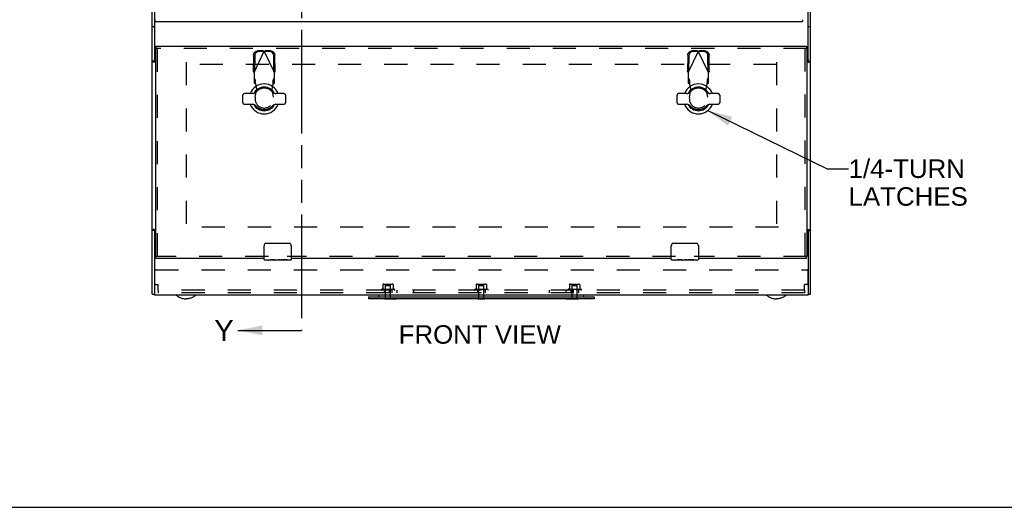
# Model space of a CAD drawing. Header units: inches. Extents: x 0 to 155, y 0 to 100.
# Tile 39 of 102: x 42 to 79, y 0 to 18. Entities that reach past the tile are written whole.
import ezdxf

# ---------------------------------------------------------------- set-up
doc = ezdxf.new("R2010")
doc.units = ezdxf.units.IN
doc.header["$LTSCALE"] = 8.5
doc.header["$MEASUREMENT"] = 0
doc.linetypes.add('HIDDEN', pattern=[0.2, 0.1, -0.1])
doc.linetypes.add('PHANTOM', pattern=[0.8, 0.45, -0.05, 0.1, -0.05, 0.1, -0.05])
doc.layers.get('0').update_dxf_attribs({"linetype": 'CONTINUOUS'})
for name, color, linetype in [('DEFAULT_2', 8, 'HIDDEN'), ('DIMENSIONS', 7, 'CONTINUOUS'), ('FRONT_UPPER_DOOR_ASSEMBLY', 7, 'CONTINUOUS'), ('KEYBOARD_DOOR_ASSEMBLY', 7, 'CONTINUOUS')]:
    doc.layers.add(name, color=color, linetype=linetype)
doc.styles.get("Standard").update_dxf_attribs({"font": 'arial.ttf'})
doc.dimstyles.get("Standard").update_dxf_attribs({"dimtxt": 0.772727, "dimasz": 0.909091, "dimexe": 0.09, "dimexo": 0.07, "dimgap": 0.09, "dimtad": 0, "dimtih": 1, "dimtoh": 1, "dimdec": 3, "dimzin": 4, "dimdsep": 46, "dimtxsty": 'Standard', "dimblk": '_FILLED', "dimblk1": '_FILLED', "dimblk2": '_FILLED', "dimcen": 0.09, "dimadec": 3, "dimazin": 1, "dimtp": 0.001, "dimtm": 0.001, "dimtfac": 1, "dimtdec": 3, "dimtofl": 0, "dimtmove": 0, "dimatfit": 3, "dimldrblk": '_FILLED', "dimfxl": 0, "dimtolj": 1, "dimtzin": 4, "dimarcsym": 0})

# ---------------------------------------------------------------- blocks, each defined once
blk = doc.blocks.new('_FILLED')
at = {"color": 0, "linetype": 'ByBlock'}
blk.add_solid([(0, 0), (-1, 0.2), (-1, -0.2)], dxfattribs=at)

msp = doc.modelspace()

# ---------------------------------------------------------------- linework, layer by layer
at = {"color": 7, "linetype": 'PHANTOM'}
msp.add_line((52.661, 44.79), (52.661, 6.517), dxfattribs=at)
at = {"color": 7, "linetype": 'Continuous'}
for p, q in [((47.161, 7.856), (47.161, 41.778)), ((47.239, 17.7), (47.161, 17.7)), ((71.411, 17.7), (71.333, 17.7)), ((47.239, 16.432), (47.161, 16.432)), ((47.286, 16.395), (47.242, 16.395)), ((71.333, 16.497), (71.333, 16.432)), ((71.333, 16.432), (71.411, 16.432)), ((47.239, 10.203), (47.161, 10.203)), ((47.239, 10.177), (47.239, 7.817)), ((47.242, 10.239), (47.286, 10.239)), ((71.333, 10.203), (71.411, 10.203)), ((71.333, 10.203), (71.333, 7.817)), ((47.161, 7.856), (47.239, 7.856)), ((71.333, 7.817), (47.239, 7.817)), ((55.129, 7.755), (63.442, 7.755)), ((55.129, 7.755), (55.129, 7.68)), ((55.718, 7.676), (55.718, 7.68)), ((55.718, 7.676), (56.166, 7.676)), ((55.906, 7.676), (55.906, 7.68)), ((56.166, 7.676), (56.166, 7.68)), ((59.156, 7.676), (59.156, 7.68)), ((59.156, 7.676), (59.416, 7.676)), ((59.416, 7.676), (59.416, 7.68)), ((62.406, 7.676), (62.406, 7.68)), ((62.406, 7.676), (62.853, 7.676)), ((62.666, 7.676), (62.666, 7.68)), ((62.853, 7.676), (62.853, 7.68)), ((63.442, 7.755), (63.442, 7.68)), ((71.333, 7.856), (71.411, 7.856)), ((0, 0), (154.545, 0))]:
    msp.add_line(p, q, dxfattribs=at)
at = {"color": 3, "linetype": 'Continuous'}
for p, q in [((71.411, 7.856), (71.411, 41.778)), ((47.239, 18.551), (47.239, 16.432)), ((71.333, 16.497), (71.333, 18.489)), ((71.329, 16.395), (71.286, 16.395)), ((47.239, 10.203), (47.239, 10.177)), ((71.286, 10.239), (71.329, 10.239)), ((63.442, 7.68), (55.129, 7.68))]:
    msp.add_line(p, q, dxfattribs=at)
at = {"color": 7, "linetype": 'Continuous'}
for points in [[(47.212, 16.404), (47.203, 16.406), (47.199, 16.406), (47.195, 16.407), (47.191, 16.408), (47.188, 16.409), (47.185, 16.41), (47.181, 16.411), (47.179, 16.412), (47.176, 16.413), (47.173, 16.414), (47.171, 16.416), (47.169, 16.417), (47.167, 16.419), (47.165, 16.42), (47.164, 16.421), (47.163, 16.423), (47.162, 16.424), (47.162, 16.426), (47.161, 16.428), (47.161, 16.43), (47.161, 16.432)], [(47.242, 16.395), (47.239, 16.397), (47.236, 16.398), (47.233, 16.399), (47.229, 16.4), (47.225, 16.401), (47.221, 16.402), (47.216, 16.403), (47.212, 16.404)], [(71.291, 16.395), (71.292, 16.397), (71.293, 16.399), (71.293, 16.4), (71.294, 16.402), (71.295, 16.403), (71.296, 16.404), (71.298, 16.406), (71.299, 16.407), (71.3, 16.408), (71.302, 16.41), (71.304, 16.411), (71.306, 16.412), (71.308, 16.413), (71.31, 16.414), (71.312, 16.415), (71.314, 16.416)], [(71.314, 16.416), (71.318, 16.418), (71.32, 16.419), (71.322, 16.42), (71.324, 16.421), (71.326, 16.422), (71.327, 16.423), (71.329, 16.424), (71.33, 16.426), (71.331, 16.427), (71.332, 16.428), (71.332, 16.429), (71.332, 16.431), (71.333, 16.432)], [(47.203, 10.229), (47.199, 10.228), (47.195, 10.227), (47.191, 10.226), (47.188, 10.225), (47.185, 10.224), (47.181, 10.223), (47.179, 10.222), (47.176, 10.221), (47.173, 10.22), (47.171, 10.219), (47.169, 10.217), (47.167, 10.216), (47.165, 10.214), (47.164, 10.213), (47.163, 10.211), (47.162, 10.21), (47.162, 10.208), (47.161, 10.207), (47.161, 10.205), (47.161, 10.203)], [(47.242, 10.239), (47.239, 10.238), (47.236, 10.237), (47.233, 10.235), (47.229, 10.234), (47.225, 10.233), (47.221, 10.232), (47.216, 10.231), (47.212, 10.23), (47.203, 10.229)], [(71.291, 10.239), (71.292, 10.237), (71.293, 10.236), (71.293, 10.235)], [(71.319, 10.216), (71.32, 10.215), (71.322, 10.214), (71.324, 10.213), (71.326, 10.212), (71.327, 10.211), (71.329, 10.21), (71.33, 10.209), (71.331, 10.207), (71.332, 10.206), (71.332, 10.205), (71.332, 10.204), (71.333, 10.203)], [(48.037, 7.817), (48.064, 7.797), (48.093, 7.778), (48.122, 7.76), (48.151, 7.745), (48.181, 7.731), (48.212, 7.718), (48.244, 7.707), (48.276, 7.698), (48.309, 7.69), (48.342, 7.684), (48.376, 7.68), (48.411, 7.677)], [(48.785, 7.817), (48.757, 7.797), (48.728, 7.778), (48.699, 7.76), (48.67, 7.745), (48.64, 7.731), (48.609, 7.718), (48.577, 7.707), (48.545, 7.698), (48.512, 7.69), (48.479, 7.684), (48.445, 7.68), (48.411, 7.677)], [(69.787, 7.817), (69.814, 7.797), (69.843, 7.778), (69.872, 7.76), (69.901, 7.745), (69.931, 7.731), (69.962, 7.718), (69.994, 7.707), (70.026, 7.698), (70.059, 7.69), (70.092, 7.684), (70.126, 7.68), (70.161, 7.677)], [(70.535, 7.817), (70.507, 7.797), (70.478, 7.778), (70.449, 7.76), (70.42, 7.745), (70.39, 7.731), (70.359, 7.718), (70.327, 7.707), (70.295, 7.698), (70.262, 7.69), (70.229, 7.684), (70.195, 7.68), (70.161, 7.677)]]:
    msp.add_lwpolyline(points, dxfattribs=at)
at = {"color": 3, "linetype": 'Continuous'}
for points in [[(47.253, 16.418), (47.251, 16.419), (47.249, 16.42), (47.247, 16.421), (47.245, 16.422), (47.244, 16.423), (47.242, 16.424), (47.241, 16.426), (47.24, 16.427), (47.239, 16.428), (47.239, 16.429), (47.239, 16.431), (47.239, 16.432)], [(47.28, 16.395), (47.279, 16.397), (47.279, 16.399), (47.278, 16.4), (47.277, 16.402), (47.276, 16.403), (47.275, 16.404), (47.274, 16.406), (47.272, 16.407), (47.271, 16.408), (47.269, 16.41), (47.267, 16.411), (47.265, 16.412), (47.263, 16.413), (47.262, 16.414), (47.26, 16.415), (47.257, 16.416), (47.253, 16.418)], [(71.329, 16.395), (71.332, 16.397), (71.335, 16.398), (71.339, 16.399), (71.342, 16.4), (71.346, 16.401), (71.351, 16.402), (71.355, 16.403), (71.359, 16.404), (71.368, 16.406)], [(71.368, 16.406), (71.372, 16.406), (71.376, 16.407), (71.38, 16.408), (71.383, 16.409), (71.387, 16.41), (71.39, 16.411), (71.392, 16.412), (71.395, 16.413), (71.398, 16.414), (71.4, 16.416), (71.402, 16.417), (71.404, 16.419), (71.406, 16.42), (71.407, 16.421), (71.408, 16.423), (71.409, 16.424), (71.41, 16.426), (71.41, 16.428), (71.41, 16.43), (71.411, 16.432)], [(47.252, 10.216), (47.251, 10.215), (47.249, 10.214), (47.247, 10.213), (47.245, 10.212), (47.244, 10.211), (47.242, 10.21), (47.241, 10.209), (47.24, 10.207), (47.239, 10.206), (47.239, 10.205), (47.239, 10.204), (47.239, 10.203)], [(47.28, 10.239), (47.279, 10.237), (47.279, 10.236), (47.278, 10.235)], [(71.329, 10.239), (71.332, 10.238), (71.335, 10.237), (71.339, 10.235), (71.342, 10.234), (71.346, 10.233), (71.351, 10.232), (71.355, 10.231), (71.359, 10.23)], [(71.359, 10.23), (71.368, 10.229), (71.372, 10.228), (71.376, 10.227), (71.38, 10.226), (71.383, 10.225), (71.387, 10.224), (71.39, 10.223), (71.392, 10.222), (71.395, 10.221), (71.398, 10.22), (71.4, 10.219), (71.402, 10.217), (71.404, 10.216), (71.406, 10.214), (71.407, 10.213), (71.408, 10.211), (71.409, 10.21), (71.41, 10.208), (71.41, 10.207), (71.41, 10.205), (71.411, 10.203)]]:
    msp.add_lwpolyline(points, dxfattribs=at)
for centre, start, end in [((47.301, 16.497), 180, 255.5513), ((71.27, 16.497), 284.4487, 360)]:
    msp.add_arc(centre, 0.0625, start, end, dxfattribs=at)
at = {"color": 7, "linetype": 'Continuous'}
for centre, radius, start, end in [((47.301, 10.177), 0.0625, 104.3712, 180), ((71.27, 10.177), 0.0625, 0, 75.6288), ((55.542, 7.785), 0.03, 160.5288, 270), ((55.598, 7.765), 0.09, 144.3024, 160.5288), ((63.03, 7.785), 0.03, 270, 19.4712), ((62.973, 7.765), 0.09, 19.4712, 35.6976)]:
    msp.add_arc(centre, radius, start, end, dxfattribs=at)
at = {"layer": 'DEFAULT_2', "color": 8, "linetype": 'HIDDEN'}
for p, q in [((48.411, 16.395), (48.411, 10.332)), ((70.161, 16.395), (70.161, 10.332)), ((70.161, 16.317), (48.411, 16.317)), ((70.239, 10.317), (48.333, 10.317)), ((47.251, 8.235), (47.251, 8.718)), ((47.282, 8.749), (71.289, 8.749)), ((71.32, 8.718), (71.32, 8.235)), ((47.282, 8.204), (47.376, 8.204)), ((47.376, 7.999), (47.376, 8.204)), ((71.195, 7.999), (47.376, 7.999)), ((47.376, 7.999), (47.376, 7.895)), ((55.654, 8.047), (55.613, 8.029)), ((56.083, 8.029), (55.613, 8.029)), ((55.661, 8.206), (55.661, 8.046)), ((55.696, 8.218), (56, 8.218)), ((55.708, 7.999), (55.708, 7.895)), ((55.753, 8.198), (55.733, 8.218)), ((55.753, 8.019), (55.733, 7.999)), ((55.943, 8.198), (55.753, 8.198)), ((55.753, 7.686), (55.753, 8.198)), ((55.943, 8.019), (55.753, 8.019)), ((55.768, 8.176), (55.928, 8.176)), ((55.896, 7.999), (55.896, 7.895)), ((55.943, 8.198), (55.963, 8.218)), ((55.943, 7.686), (55.943, 8.198)), ((55.943, 8.019), (55.963, 7.999)), ((55.988, 7.999), (55.988, 7.895)), ((56.036, 8.206), (56.036, 8.046)), ((56.042, 8.047), (56.083, 8.029)), ((56.176, 7.999), (56.176, 7.895)), ((56.786, 7.999), (56.786, 7.895)), ((59.092, 8.047), (59.051, 8.029)), ((59.521, 8.029), (59.051, 8.029)), ((59.098, 8.206), (59.098, 8.046)), ((59.134, 8.218), (59.437, 8.218)), ((59.146, 7.999), (59.146, 7.895)), ((59.191, 8.198), (59.171, 8.218)), ((59.191, 8.019), (59.171, 7.999)), ((59.381, 8.198), (59.191, 8.198)), ((59.191, 7.686), (59.191, 8.198)), ((59.381, 8.019), (59.191, 8.019)), ((59.206, 8.176), (59.366, 8.176)), ((59.381, 8.198), (59.401, 8.218)), ((59.381, 7.686), (59.381, 8.198)), ((59.381, 8.019), (59.401, 7.999)), ((59.426, 7.999), (59.426, 7.895)), ((59.473, 8.206), (59.473, 8.046)), ((59.48, 8.047), (59.521, 8.029)), ((61.786, 7.999), (61.786, 7.895)), ((62.396, 7.999), (62.396, 7.895)), ((62.529, 8.047), (62.488, 8.029)), ((62.958, 8.029), (62.488, 8.029)), ((62.536, 8.206), (62.536, 8.046)), ((62.571, 8.218), (62.875, 8.218)), ((62.583, 7.999), (62.583, 7.895)), ((62.628, 8.198), (62.608, 8.218)), ((62.628, 8.019), (62.608, 7.999)), ((62.818, 8.198), (62.628, 8.198)), ((62.628, 7.686), (62.628, 8.198)), ((62.818, 8.019), (62.628, 8.019)), ((62.643, 8.176), (62.803, 8.176)), ((62.676, 7.999), (62.676, 7.895)), ((62.818, 8.198), (62.838, 8.218)), ((62.818, 7.686), (62.818, 8.198)), ((62.818, 8.019), (62.838, 7.999)), ((62.863, 7.999), (62.863, 7.895)), ((62.911, 8.206), (62.911, 8.046)), ((62.917, 8.047), (62.958, 8.029)), ((71.289, 8.204), (71.195, 8.204)), ((71.195, 7.999), (71.195, 8.204)), ((71.195, 7.999), (71.195, 7.895)), ((71.195, 7.895), (47.376, 7.895)), ((55.718, 7.686), (55.978, 7.686)), ((55.718, 7.68), (55.718, 7.686)), ((55.978, 7.676), (55.978, 7.686)), ((59.156, 7.686), (59.416, 7.686)), ((59.156, 7.68), (59.156, 7.686)), ((59.416, 7.68), (59.416, 7.686)), ((62.593, 7.686), (62.853, 7.686)), ((62.593, 7.676), (62.593, 7.686)), ((62.853, 7.68), (62.853, 7.686))]:
    msp.add_line(p, q, dxfattribs=at)
for centre, radius, start, end in [((47.282, 8.718), 0.0312, 90, 180), ((71.289, 8.718), 0.0312, 0, 90), ((47.282, 8.235), 0.0312, 180, 270), ((55.613, 8.014), 0.015, 90.0001, 270), ((55.651, 8.056), 0.01, 290.8463, 360), ((55.671, 8.206), 0.01, 101.3409, 180), ((55.696, 8.077), 0.141, 90, 101.3412), ((55.768, 8.161), 0.015, 90, 180), ((55.928, 8.161), 0.015, 0, 90), ((56, 8.077), 0.141, 78.6588, 90), ((56.026, 8.206), 0.01, 0, 78.6591), ((56.046, 8.056), 0.01, 180, 249.1537), ((56.083, 8.014), 0.015, 270, 89.9999), ((59.051, 8.014), 0.015, 90.0001, 270), ((59.088, 8.056), 0.01, 290.8463, 360), ((59.108, 8.206), 0.01, 101.3409, 180), ((59.134, 8.077), 0.141, 90, 101.3412), ((59.206, 8.161), 0.015, 90, 180), ((59.366, 8.161), 0.015, 0, 90), ((59.437, 8.077), 0.141, 78.6588, 90), ((59.463, 8.206), 0.01, 0, 78.6591), ((59.483, 8.056), 0.01, 180, 249.1537), ((59.521, 8.014), 0.015, 270, 89.9999), ((62.488, 8.014), 0.015, 90.0001, 270), ((62.526, 8.056), 0.01, 290.8463, 360), ((62.546, 8.206), 0.01, 101.3409, 180), ((62.571, 8.077), 0.141, 90, 101.3412), ((62.643, 8.161), 0.015, 90, 180), ((62.803, 8.161), 0.015, 0, 90), ((62.875, 8.077), 0.141, 78.6588, 90), ((62.901, 8.206), 0.01, 0, 78.6591), ((62.921, 8.056), 0.01, 180, 249.1537), ((62.958, 8.014), 0.015, 270, 89.9999), ((71.289, 8.235), 0.0312, 270, 360)]:
    msp.add_arc(centre, radius, start, end, dxfattribs=at)
at = {"layer": 'FRONT_UPPER_DOOR_ASSEMBLY', "color": 3, "linetype": 'Continuous'}
for p, q in [((47.275, 17.897), (47.275, 17.956)), ((47.295, 17.895), (71.106, 17.895)), ((71.124, 17.956), (71.124, 17.897))]:
    msp.add_line(p, q, dxfattribs=at)
for points in [[(47.275, 17.897), (47.276, 17.897), (47.276, 17.897), (47.276, 17.897), (47.277, 17.897), (47.278, 17.896), (47.279, 17.896), (47.28, 17.896), (47.281, 17.896), (47.283, 17.896), (47.284, 17.896), (47.286, 17.896), (47.288, 17.896), (47.29, 17.896), (47.292, 17.896), (47.294, 17.895), (47.295, 17.895)], [(71.106, 17.895), (71.108, 17.896), (71.11, 17.896), (71.112, 17.896), (71.114, 17.896), (71.116, 17.896), (71.117, 17.896), (71.119, 17.896), (71.12, 17.896), (71.121, 17.896), (71.122, 17.896), (71.123, 17.897), (71.124, 17.897), (71.124, 17.897), (71.124, 17.897), (71.124, 17.897)]]:
    msp.add_lwpolyline(points, dxfattribs=at)
at = {"layer": 'KEYBOARD_DOOR_ASSEMBLY', "color": 3, "linetype": 'Continuous'}
for p, q in [((47.286, 16.907), (47.286, 9.244)), ((47.299, 16.982), (71.273, 16.982)), ((71.286, 16.907), (71.286, 9.244)), ((51.286, 9.169), (47.299, 9.169)), ((66.286, 9.169), (52.286, 9.169)), ((71.273, 9.169), (67.286, 9.169))]:
    msp.add_line(p, q, dxfattribs=at)
at = {"layer": 'KEYBOARD_DOOR_ASSEMBLY', "color": 7, "linetype": 'Continuous'}
for p, q in [((47.286, 16.907), (47.299, 16.907)), ((47.299, 16.982), (47.299, 16.907)), ((71.273, 16.982), (71.273, 16.907)), ((71.286, 16.907), (71.273, 16.907)), ((50.864, 15.24), (50.558, 15.24)), ((52.014, 15.24), (51.708, 15.24)), ((66.864, 15.24), (66.558, 15.24)), ((68.014, 15.24), (67.708, 15.24)), ((50.499, 14.906), (50.499, 15.181)), ((52.074, 15.181), (52.074, 14.906)), ((66.499, 14.906), (66.499, 15.181)), ((68.074, 15.181), (68.074, 14.906)), ((50.558, 14.847), (50.864, 14.847)), ((51.708, 14.847), (52.014, 14.847)), ((66.558, 14.847), (66.864, 14.847)), ((67.708, 14.847), (68.014, 14.847)), ((51.286, 9.124), (51.286, 9.634)), ((51.386, 9.734), (52.186, 9.734)), ((52.286, 9.634), (52.286, 9.124)), ((66.286, 9.124), (66.286, 9.634)), ((66.386, 9.734), (67.186, 9.734)), ((67.286, 9.634), (67.286, 9.124)), ((47.286, 9.244), (47.299, 9.244)), ((47.299, 9.169), (47.299, 9.244)), ((51.445, 9.109), (51.301, 9.109)), ((51.7, 9.109), (51.448, 9.109)), ((51.503, 9.118), (51.503, 9.109)), ((51.67, 9.119), (51.514, 9.119)), ((51.67, 9.109), (51.67, 9.119)), ((52.271, 9.109), (51.703, 9.109)), ((51.733, 9.112), (51.733, 9.109)), ((51.854, 9.119), (51.801, 9.119)), ((51.865, 9.109), (51.865, 9.118)), ((52.131, 9.119), (51.901, 9.119)), ((51.901, 9.109), (51.901, 9.119)), ((51.964, 9.109), (51.964, 9.119)), ((52.131, 9.109), (52.131, 9.119)), ((66.445, 9.109), (66.301, 9.109)), ((66.7, 9.109), (66.448, 9.109)), ((66.503, 9.118), (66.503, 9.109)), ((66.67, 9.119), (66.514, 9.119)), ((66.67, 9.109), (66.67, 9.119)), ((67.271, 9.109), (66.703, 9.109)), ((66.733, 9.112), (66.733, 9.109)), ((66.854, 9.119), (66.801, 9.119)), ((66.865, 9.109), (66.865, 9.118)), ((67.131, 9.119), (66.901, 9.119)), ((66.901, 9.109), (66.901, 9.119)), ((66.964, 9.109), (66.964, 9.119)), ((67.131, 9.109), (67.131, 9.119)), ((71.286, 9.244), (71.273, 9.244)), ((71.273, 9.169), (71.273, 9.244))]:
    msp.add_line(p, q, dxfattribs=at)
at = {"layer": 'KEYBOARD_DOOR_ASSEMBLY', "color": 8, "linetype": 'HIDDEN'}
for p, q in [((71.273, 16.907), (47.299, 16.907)), ((47.361, 9.244), (47.361, 16.907)), ((50.912, 16.014), (51.286, 16.801)), ((51.241, 16.815), (51.049, 16.811)), ((51.283, 16.795), (51.09, 16.792)), ((51.241, 16.815), (51.283, 16.795)), ((51.241, 16.815), (51.256, 16.81)), ((51.256, 16.81), (51.271, 16.806)), ((51.271, 16.806), (51.286, 16.801)), ((51.286, 16.801), (51.301, 16.806)), ((51.66, 16.014), (51.286, 16.801)), ((51.289, 16.795), (51.331, 16.815)), ((51.482, 16.792), (51.289, 16.795)), ((51.301, 16.806), (51.316, 16.81)), ((51.316, 16.81), (51.331, 16.815)), ((51.524, 16.811), (51.331, 16.815)), ((66.912, 16.014), (67.286, 16.801)), ((67.241, 16.815), (67.049, 16.811)), ((67.283, 16.795), (67.09, 16.792)), ((67.241, 16.815), (67.256, 16.81)), ((67.241, 16.815), (67.283, 16.795)), ((67.256, 16.81), (67.271, 16.806)), ((67.271, 16.806), (67.286, 16.801)), ((67.286, 16.801), (67.301, 16.806)), ((67.66, 16.014), (67.286, 16.801)), ((67.289, 16.795), (67.331, 16.815)), ((67.482, 16.792), (67.289, 16.795)), ((67.301, 16.806), (67.316, 16.81)), ((67.316, 16.81), (67.331, 16.815)), ((67.524, 16.811), (67.331, 16.815)), ((71.211, 16.907), (71.211, 9.244)), ((50.894, 16.652), (50.884, 16.062)), ((50.936, 16.633), (50.926, 16.042)), ((51.647, 16.042), (51.637, 16.633)), ((51.688, 16.062), (51.678, 16.652)), ((66.894, 16.652), (66.884, 16.062)), ((66.936, 16.633), (66.926, 16.042)), ((67.647, 16.042), (67.637, 16.633)), ((67.688, 16.062), (67.678, 16.652)), ((50.926, 16.042), (50.884, 16.062)), ((50.912, 16.014), (50.912, 15.64)), ((51.688, 16.062), (51.647, 16.042)), ((51.67, 16.03), (51.66, 16.014)), ((51.66, 15.64), (51.66, 16.014)), ((66.926, 16.042), (66.884, 16.062)), ((66.912, 16.014), (66.912, 15.64)), ((67.688, 16.062), (67.647, 16.042)), ((67.67, 16.03), (67.66, 16.014)), ((67.66, 15.64), (67.66, 16.014)), ((50.958, 15.754), (50.912, 15.795)), ((50.912, 15.64), (50.958, 15.599)), ((50.958, 15.599), (50.958, 15.754)), ((50.973, 15.595), (50.971, 15.627)), ((51.66, 15.795), (51.614, 15.754)), ((51.614, 15.754), (51.614, 15.599)), ((51.614, 15.599), (51.66, 15.64)), ((66.958, 15.754), (66.912, 15.795)), ((66.912, 15.64), (66.958, 15.599)), ((66.958, 15.599), (66.958, 15.754)), ((66.973, 15.595), (66.971, 15.627)), ((67.66, 15.795), (67.614, 15.754)), ((67.614, 15.754), (67.614, 15.599)), ((67.614, 15.599), (67.66, 15.64)), ((50.957, 15.104), (51.011, 15.398)), ((51.011, 15.398), (50.973, 15.595)), ((51.6, 15.595), (51.562, 15.398)), ((51.562, 15.398), (51.615, 15.104)), ((66.957, 15.104), (67.011, 15.398)), ((67.011, 15.398), (66.973, 15.595)), ((67.6, 15.595), (67.562, 15.398)), ((67.562, 15.398), (67.615, 15.104)), ((51.441, 9.244), (47.299, 9.244)), ((66.441, 9.244), (52.131, 9.244)), ((71.273, 9.244), (67.131, 9.244))]:
    msp.add_line(p, q, dxfattribs=at)
for points in [[(50.894, 16.652), (50.895, 16.668), (50.897, 16.683), (50.901, 16.698), (50.907, 16.713), (50.913, 16.726), (50.921, 16.74), (50.93, 16.752), (50.94, 16.764), (50.952, 16.774), (50.964, 16.784), (50.977, 16.792), (50.99, 16.798), (51.004, 16.804), (51.019, 16.808), (51.034, 16.81), (51.049, 16.811)], [(51.09, 16.792), (51.075, 16.791), (51.06, 16.788), (51.046, 16.784), (51.032, 16.779), (51.018, 16.772), (51.005, 16.764), (50.993, 16.754), (50.982, 16.744), (50.972, 16.732), (50.963, 16.72), (50.955, 16.707), (50.948, 16.693), (50.943, 16.678), (50.939, 16.663), (50.937, 16.648), (50.936, 16.633)], [(51.637, 16.633), (51.636, 16.648), (51.633, 16.663), (51.629, 16.678), (51.624, 16.693), (51.617, 16.707), (51.61, 16.72), (51.6, 16.732), (51.59, 16.744), (51.579, 16.754), (51.567, 16.764), (51.554, 16.772), (51.54, 16.779), (51.526, 16.784), (51.512, 16.788), (51.497, 16.791), (51.482, 16.792)], [(51.524, 16.811), (51.539, 16.81), (51.553, 16.808), (51.568, 16.804), (51.582, 16.798), (51.596, 16.792), (51.609, 16.784), (51.621, 16.774), (51.632, 16.764), (51.642, 16.752), (51.651, 16.74), (51.659, 16.726), (51.666, 16.713), (51.671, 16.698), (51.675, 16.683), (51.677, 16.668), (51.678, 16.652)], [(66.894, 16.652), (66.895, 16.668), (66.897, 16.683), (66.901, 16.698), (66.907, 16.713), (66.913, 16.726), (66.921, 16.74), (66.93, 16.752), (66.94, 16.764), (66.952, 16.774), (66.964, 16.784), (66.977, 16.792), (66.99, 16.798), (67.004, 16.804), (67.019, 16.808), (67.034, 16.81), (67.049, 16.811)], [(67.09, 16.792), (67.075, 16.791), (67.06, 16.788), (67.046, 16.784), (67.032, 16.779), (67.018, 16.772), (67.005, 16.764), (66.993, 16.754), (66.982, 16.744), (66.972, 16.732), (66.963, 16.72), (66.955, 16.707), (66.948, 16.693), (66.943, 16.678), (66.939, 16.663), (66.937, 16.648), (66.936, 16.633)], [(67.637, 16.633), (67.636, 16.648), (67.633, 16.663), (67.629, 16.678), (67.624, 16.693), (67.617, 16.707), (67.61, 16.72), (67.6, 16.732), (67.59, 16.744), (67.579, 16.754), (67.567, 16.764), (67.554, 16.772), (67.54, 16.779), (67.526, 16.784), (67.512, 16.788), (67.497, 16.791), (67.482, 16.792)], [(67.524, 16.811), (67.539, 16.81), (67.553, 16.808), (67.568, 16.804), (67.582, 16.798), (67.596, 16.792), (67.609, 16.784), (67.621, 16.774), (67.632, 16.764), (67.642, 16.752), (67.651, 16.74), (67.659, 16.726), (67.666, 16.713), (67.671, 16.698), (67.675, 16.683), (67.677, 16.668), (67.678, 16.652)], [(50.912, 16.014), (50.903, 16.03), (50.898, 16.038), (50.893, 16.046), (50.888, 16.054), (50.884, 16.062)], [(51.688, 16.062), (51.684, 16.054), (51.679, 16.046), (51.674, 16.038), (51.67, 16.03)], [(66.912, 16.014), (66.903, 16.03), (66.898, 16.038), (66.893, 16.046), (66.888, 16.054), (66.884, 16.062)], [(67.688, 16.062), (67.684, 16.054), (67.679, 16.046), (67.674, 16.038), (67.67, 16.03)], [(50.971, 15.627), (50.97, 15.642), (50.969, 15.657), (50.967, 15.672), (50.966, 15.686), (50.965, 15.698), (50.964, 15.71), (50.963, 15.721), (50.962, 15.73), (50.961, 15.738), (50.96, 15.745), (50.959, 15.75), (50.958, 15.754)], [(51.614, 15.754), (51.613, 15.75), (51.612, 15.745), (51.611, 15.738), (51.61, 15.73), (51.609, 15.721), (51.608, 15.71), (51.607, 15.698), (51.606, 15.686), (51.605, 15.672), (51.604, 15.657), (51.603, 15.642), (51.602, 15.627), (51.6, 15.595)], [(66.971, 15.627), (66.97, 15.642), (66.969, 15.657), (66.967, 15.672), (66.966, 15.686), (66.965, 15.698), (66.964, 15.71), (66.963, 15.721), (66.962, 15.73), (66.961, 15.738), (66.96, 15.745), (66.959, 15.75), (66.958, 15.754)], [(67.614, 15.754), (67.613, 15.75), (67.612, 15.745), (67.611, 15.738), (67.61, 15.73), (67.609, 15.721), (67.608, 15.71), (67.607, 15.698), (67.606, 15.686), (67.605, 15.672), (67.604, 15.657), (67.603, 15.642), (67.602, 15.627), (67.601, 15.611), (67.6, 15.595)], [(50.958, 15.599), (50.961, 15.598), (50.963, 15.598), (50.965, 15.597), (50.968, 15.596), (50.97, 15.596), (50.973, 15.595)], [(51.6, 15.595), (51.602, 15.596), (51.604, 15.596), (51.607, 15.597), (51.609, 15.598), (51.612, 15.598), (51.614, 15.599)], [(66.958, 15.599), (66.961, 15.598), (66.963, 15.598), (66.965, 15.597), (66.968, 15.596), (66.97, 15.596), (66.973, 15.595)], [(67.6, 15.595), (67.602, 15.596), (67.604, 15.596), (67.607, 15.597), (67.609, 15.598), (67.612, 15.598), (67.614, 15.599)]]:
    msp.add_lwpolyline(points, dxfattribs=at)
at = {"layer": 'KEYBOARD_DOOR_ASSEMBLY', "color": 7, "linetype": 'Continuous'}
for points in [[(51.349, 9.727), (51.355, 9.729), (51.361, 9.731), (51.367, 9.732), (51.373, 9.733), (51.379, 9.734), (51.386, 9.734)], [(52.186, 9.734), (52.192, 9.734), (52.198, 9.733), (52.204, 9.732), (52.21, 9.731), (52.216, 9.729), (52.222, 9.727)], [(66.349, 9.727), (66.355, 9.729), (66.361, 9.731), (66.367, 9.732), (66.373, 9.733), (66.379, 9.734), (66.386, 9.734)], [(67.186, 9.734), (67.192, 9.734), (67.198, 9.733), (67.204, 9.732), (67.21, 9.731), (67.216, 9.729), (67.222, 9.727)], [(51.445, 9.109), (51.448, 9.109), (51.452, 9.11), (51.457, 9.111), (51.463, 9.112), (51.47, 9.113), (51.478, 9.115), (51.486, 9.116), (51.495, 9.117)], [(51.495, 9.117), (51.504, 9.118), (51.514, 9.119)], [(51.7, 9.109), (51.708, 9.109), (51.715, 9.11), (51.724, 9.111), (51.732, 9.112)], [(51.732, 9.112), (51.759, 9.115), (51.768, 9.116), (51.777, 9.117), (51.785, 9.118), (51.793, 9.119), (51.801, 9.119)], [(51.854, 9.119), (51.86, 9.119), (51.866, 9.118), (51.872, 9.118), (51.878, 9.117), (51.884, 9.117), (51.89, 9.116)], [(66.445, 9.109), (66.448, 9.109), (66.452, 9.11), (66.457, 9.111), (66.463, 9.112), (66.47, 9.113), (66.478, 9.115), (66.486, 9.116), (66.495, 9.117)], [(66.495, 9.117), (66.504, 9.118), (66.514, 9.119)], [(66.7, 9.109), (66.708, 9.109), (66.715, 9.11), (66.724, 9.111), (66.732, 9.112)], [(66.732, 9.112), (66.759, 9.115), (66.768, 9.116), (66.777, 9.117), (66.785, 9.118), (66.793, 9.119), (66.801, 9.119)], [(66.854, 9.119), (66.86, 9.119), (66.866, 9.118), (66.872, 9.118), (66.878, 9.117), (66.884, 9.117), (66.89, 9.116)]]:
    msp.add_lwpolyline(points, dxfattribs=at)
for centre, radius, start, end in [((50.558, 15.181), 0.0591, 90, 180), ((51.286, 15.044), 0.551, 20.9367, 159.0633), ((50.864, 15.398), 0.157, 270, 319.9948), ((51.286, 15.044), 0.433, 27.8152, 152.1845), ((51.286, 15.044), 0.394, 40.0052, 139.9948), ((51.708, 15.398), 0.157, 220.0052, 270), ((52.014, 15.181), 0.0591, 0, 90), ((66.558, 15.181), 0.0591, 90, 180), ((67.286, 15.044), 0.551, 20.9367, 159.0633), ((66.864, 15.398), 0.157, 270, 319.9948), ((67.286, 15.044), 0.433, 27.8152, 152.1845), ((67.286, 15.044), 0.394, 40.0052, 139.9948), ((67.708, 15.398), 0.157, 220.0052, 270), ((68.014, 15.181), 0.0591, 0, 90), ((50.558, 14.906), 0.0591, 180, 270), ((52.014, 14.906), 0.0591, 270, 360), ((66.558, 14.906), 0.0591, 180, 270), ((68.014, 14.906), 0.0591, 270, 360), ((51.286, 15.044), 0.551, 200.9367, 339.0633), ((50.864, 14.689), 0.157, 40.0052, 90), ((51.286, 15.044), 0.433, 207.8152, 332.1845), ((51.286, 15.044), 0.394, 220.0052, 319.9948), ((51.708, 14.689), 0.157, 90, 139.9948), ((67.286, 15.044), 0.551, 200.9367, 339.0633), ((66.864, 14.689), 0.157, 40.0052, 90), ((67.286, 15.044), 0.433, 207.8152, 332.1845), ((67.286, 15.044), 0.394, 220.0052, 319.9948), ((67.708, 14.689), 0.157, 90, 139.9948), ((51.386, 9.634), 0.1, 111.1999, 180), ((52.186, 9.634), 0.1, 0, 68.7946), ((66.386, 9.634), 0.1, 111.1999, 180), ((67.186, 9.634), 0.1, 0, 68.7946), ((51.301, 9.124), 0.015, 180, 270), ((52.271, 9.124), 0.015, 270, 360), ((66.301, 9.124), 0.015, 180, 270), ((67.271, 9.124), 0.015, 270, 360)]:
    msp.add_arc(centre, radius, start, end, dxfattribs=at)
at = {"layer": 'KEYBOARD_DOOR_ASSEMBLY', "color": 8, "linetype": 'HIDDEN'}
for centre in [(51.286, 15.044), (67.286, 15.044)]:
    msp.add_arc(centre, 0.335, 169.673, 10.327, dxfattribs=at)
at = {"layer": 'KEYBOARD_DOOR_ASSEMBLY', "color": 7, "linetype": 'Continuous'}
for centre in [(51.868, 9.309), (66.868, 9.309)]:
    msp.add_ellipse(centre, major_axis=(0, 0.2), ratio=0.432808, start_param=-3.141593, end_param=-2.879776, dxfattribs=at)

# ---------------------------------------------------------------- texts
at = {"color": 7, "linetype": 'Continuous', "insert": (49.445, 6.904), "char_height": 0.773, "width": 0.71815, "attachment_point": 1, "line_spacing_factor": 0.9}
msp.add_mtext('Y', dxfattribs=at)
at = {"layer": 'DIMENSIONS', "color": 2, "linetype": 'Continuous', "char_height": 0.6818, "line_spacing_factor": 0.9}
for s, insert, width, attachment_point in [('1/4-TURN\\PLATCHES', (72.82, 12.815), 4.38493, 1), ('FRONT VIEW', (59.23, 6.709), 5.96654, 2)]:
    msp.add_mtext(s, dxfattribs=dict(at, insert=insert, width=width, attachment_point=attachment_point))

# ---------------------------------------------------------------- leaders
at = {"color": 7, "linetype": 'Continuous'}
msp.add_leader([(50.313, 6.517), (52.661, 6.517)], dimstyle='Standard', override={"dimtad": 0}, dxfattribs=at)
at = {"layer": 'DIMENSIONS', "color": 2, "linetype": 'Continuous', "annotation_type": 0, "has_hookline": 1, "hookline_direction": 1, "text_width": 4.274}
msp.add_leader([(67.634, 14.616), (72.034, 12.474), (72.82, 12.474)], dimstyle='Standard', override={"dimtad": 0}, dxfattribs=at)

doc.saveas('drawing.dxf')
